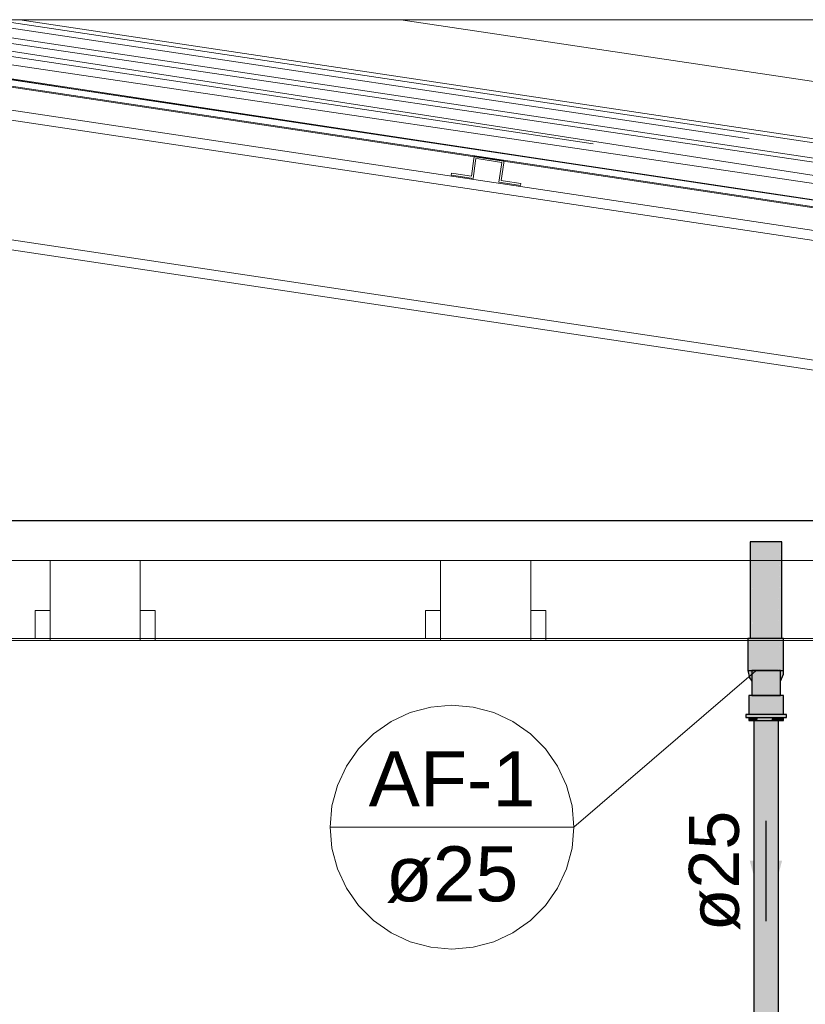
# Model space of a CAD drawing. Header units: millimetres. Extents: x -16331 to -10174, y -4135 to -3584.
# Tile 96 of 256: x -10363.64 to -10360.5, y -4010.12 to -4006.19. Entities that reach past the tile are written whole.
import ezdxf

# ---------------------------------------------------------------- set-up
doc = ezdxf.new("R2010")
doc.units = ezdxf.units.MM
for name, color, linetype in [('AF-Colunas', 4, 'Continuous'), ('AF-Condutos', 4, 'Continuous'), ('AF-Sentido conduto', 7, 'Continuous'), ('AF-Textos conduto', 7, 'Continuous'), ('DI-Eixos', 7, 'Continuous')]:
    doc.layers.add(name, color=color, linetype=linetype)
for name, color, linetype, lineweight in [('AF-Indicação coluna', 5, 'Continuous', 13), ('DI-Elementos externos em corte', 9, 'Continuous', 18), ('DI-Elementos externos em vista', 9, 'Continuous', 5), ('IFC-IfcBuildingElementProxy-Contorno', 250, 'Continuous', 5), ('IFC-IfcRoof-Contorno', 250, 'Continuous', 5), ('IFC-IfcWall-Contorno', 250, 'Continuous', 5), ('IFC-IfcWallStandardCase-Contorno', 250, 'Continuous', 5)]:
    doc.layers.add(name, color=color, linetype=linetype, lineweight=lineweight)
doc.styles.add('Arial', font='arial.ttf', dxfattribs={"height": 100})

msp = doc.modelspace()

# ---------------------------------------------------------------- hatches: boundary and pattern name
at = {"layer": 'AF-Colunas', "linetype": 'Continuous'}
for points in [[(-10360.7217, -4008.6637), (-10360.7279, -4008.6637), (-10360.7279, -4008.7917), (-10360.7217, -4008.7917), (-10360.7185, -4008.7917), (-10360.7127, -4008.7917), (-10360.7048, -4008.7917), (-10360.7041, -4008.7917), (-10360.6782, -4008.7917), (-10360.6484, -4008.7917), (-10360.6199, -4008.7917), (-10360.5977, -4008.6637), (-10360.6199, -4008.6637), (-10360.6484, -4008.6637), (-10360.6782, -4008.6637), (-10360.7041, -4008.6637), (-10360.7048, -4008.6691), (-10360.7127, -4008.726), (-10360.7185, -4008.7687), (-10360.7041, -4008.6637), (-10360.7185, -4008.6637)], [(-10360.5855, -4008.6637), (-10360.5919, -4008.6637), (-10360.5977, -4008.6637), (-10360.5979, -4008.6652), (-10360.6059, -4008.7112), (-10360.6084, -4008.7254), (-10360.6059, -4008.7309), (-10360.6026, -4008.7385), (-10360.6059, -4008.7309), (-10360.6084, -4008.7254), (-10360.6199, -4008.7917), (-10360.6059, -4008.7917), (-10360.6025, -4008.7386), (-10360.6059, -4008.7917), (-10360.5979, -4008.7917), (-10360.5979, -4008.7489), (-10360.5979, -4008.6676), (-10360.5979, -4008.7489), (-10360.5979, -4008.7491), (-10360.5977, -4008.7494), (-10360.5979, -4008.7491), (-10360.5979, -4008.7489), (-10360.5979, -4008.7917), (-10360.5977, -4008.7917), (-10360.596, -4008.7533), (-10360.5977, -4008.7917), (-10360.5944, -4008.7569), (-10360.5919, -4008.7313), (-10360.5944, -4008.7569), (-10360.5919, -4008.7623), (-10360.5944, -4008.7569), (-10360.5977, -4008.7917), (-10360.5919, -4008.7917), (-10360.5906, -4008.7653), (-10360.5919, -4008.7917), (-10360.5855, -4008.7917), (-10360.5855, -4008.7768)], [(-10360.7217, -4008.821), (-10360.7127, -4008.8335), (-10360.7127, -4008.8332), (-10360.7048, -4008.8437), (-10360.7048, -4008.8351), (-10360.7004, -4008.8412), (-10360.6765, -4008.855), (-10360.6717, -4008.8402), (-10360.69, -4008.8296), (-10360.6717, -4008.8402), (-10360.6506, -4008.8424), (-10360.6645, -4008.818), (-10360.6744, -4008.8122), (-10360.6645, -4008.818), (-10360.6506, -4008.8424), (-10360.6305, -4008.8358), (-10360.6531, -4008.8191), (-10360.6305, -4008.8358), (-10360.6227, -4008.8494), (-10360.6059, -4008.8343), (-10360.6059, -4008.8315), (-10360.6059, -4008.8343), (-10360.6059, -4008.8391), (-10360.5979, -4008.8339), (-10360.5979, -4008.8248), (-10360.5979, -4008.8339), (-10360.5979, -4008.8342), (-10360.5977, -4008.8341), (-10360.5855, -4008.8067), (-10360.5855, -4008.7917), (-10360.5883, -4008.7917), (-10360.5855, -4008.7768), (-10360.5909, -4008.7779), (-10360.5909, -4008.7917), (-10360.5909, -4008.8056), (-10360.5979, -4008.8161), (-10360.5979, -4008.8214), (-10360.5979, -4008.8161), (-10360.6059, -4008.8281), (-10360.6021, -4008.8308), (-10360.6059, -4008.8281), (-10360.5979, -4008.8161), (-10360.5909, -4008.8056), (-10360.5979, -4008.8103), (-10360.5909, -4008.8056), (-10360.5979, -4008.8041), (-10360.6059, -4008.8157), (-10360.6147, -4008.8217), (-10360.6422, -4008.8156), (-10360.6147, -4008.8217), (-10360.6059, -4008.8157), (-10360.5979, -4008.8041), (-10360.5919, -4008.8054), (-10360.5909, -4008.8056), (-10360.5919, -4008.8016), (-10360.5909, -4008.8056), (-10360.5909, -4008.7917), (-10360.5909, -4008.7779), (-10360.5919, -4008.7796), (-10360.5919, -4008.7819), (-10360.5919, -4008.7917), (-10360.5946, -4008.7917), (-10360.5979, -4008.7917), (-10360.5994, -4008.7917), (-10360.5995, -4008.7917), (-10360.6059, -4008.8024), (-10360.5995, -4008.7917), (-10360.5995, -4008.7917), (-10360.5919, -4008.7781), (-10360.6059, -4008.7811), (-10360.6059, -4008.7917), (-10360.6059, -4008.802), (-10360.6059, -4008.7917), (-10360.6059, -4008.7811), (-10360.606, -4008.7917), (-10360.6059, -4008.7811), (-10360.6061, -4008.7812), (-10360.6061, -4008.7917), (-10360.6061, -4008.8023), (-10360.6336, -4008.8079), (-10360.6061, -4008.8023), (-10360.6061, -4008.7917), (-10360.6061, -4008.7812), (-10360.621, -4008.7917), (-10360.629, -4008.7975), (-10360.629, -4008.786), (-10360.6559, -4008.7917), (-10360.6811, -4008.803), (-10360.7024, -4008.8125), (-10360.6811, -4008.803), (-10360.6559, -4008.7917), (-10360.629, -4008.786), (-10360.629, -4008.7917), (-10360.629, -4008.7975), (-10360.621, -4008.7917), (-10360.6061, -4008.7812), (-10360.5919, -4008.7781), (-10360.5919, -4008.7796), (-10360.5909, -4008.7779), (-10360.5919, -4008.7755), (-10360.6021, -4008.7526), (-10360.6147, -4008.7618), (-10360.6336, -4008.7756), (-10360.6422, -4008.7679), (-10360.6531, -4008.7643), (-10360.6645, -4008.7655), (-10360.6744, -4008.7713), (-10360.6811, -4008.7805), (-10360.6835, -4008.7917), (-10360.6811, -4008.7805), (-10360.7048, -4008.7917), (-10360.7048, -4008.8012), (-10360.7048, -4008.8135), (-10360.7127, -4008.8244), (-10360.7127, -4008.8273), (-10360.7127, -4008.8244), (-10360.7048, -4008.8135), (-10360.7048, -4008.8012), (-10360.7127, -4008.817), (-10360.7048, -4008.8012), (-10360.7127, -4008.8128), (-10360.7048, -4008.8012), (-10360.7048, -4008.7917), (-10360.7048, -4008.7909), (-10360.7068, -4008.7917), (-10360.7127, -4008.8077), (-10360.7167, -4008.8188), (-10360.7127, -4008.8077), (-10360.7068, -4008.7917), (-10360.6811, -4008.7805), (-10360.7024, -4008.771), (-10360.7127, -4008.7816), (-10360.7185, -4008.7917), (-10360.7127, -4008.7917), (-10360.7225, -4008.7917), (-10360.7185, -4008.7917), (-10360.7185, -4008.7877), (-10360.7185, -4008.7733), (-10360.7185, -4008.7691), (-10360.7279, -4008.7917)], [(-10360.7127, -4008.8917), (-10360.7048, -4008.8917), (-10360.7029, -4008.8917), (-10360.7048, -4008.8704), (-10360.7029, -4008.8917), (-10360.7029, -4008.847), (-10360.7029, -4008.7917), (-10360.7048, -4008.8442), (-10360.7029, -4008.7917), (-10360.7048, -4008.812), (-10360.7076, -4008.8404), (-10360.7048, -4008.812), (-10360.7048, -4008.7917), (-10360.7127, -4008.7917), (-10360.7127, -4008.8335)], [(-10360.7029, -4008.7917), (-10360.7029, -4008.8917), (-10360.6849, -4008.8917), (-10360.662, -4008.8917), (-10360.638, -4008.8917), (-10360.6171, -4008.7917), (-10360.638, -4008.7917), (-10360.662, -4008.7917), (-10360.6849, -4008.7917)], [(-10360.5979, -4008.8343), (-10360.5979, -4008.7917), (-10360.603, -4008.7917), (-10360.6059, -4008.8128), (-10360.6059, -4008.7917), (-10360.6171, -4008.7917), (-10360.6325, -4008.8654), (-10360.6171, -4008.8516), (-10360.6121, -4008.8471), (-10360.6106, -4008.8457), (-10360.6059, -4008.8415), (-10360.6106, -4008.8457), (-10360.6121, -4008.8471), (-10360.6171, -4008.8516), (-10360.6325, -4008.8654), (-10360.638, -4008.8917), (-10360.6171, -4008.8917), (-10360.6059, -4008.8917), (-10360.6044, -4008.8401), (-10360.6059, -4008.8917), (-10360.603, -4008.8917), (-10360.603, -4008.8388), (-10360.6005, -4008.8366), (-10360.6002, -4008.8363), (-10360.6005, -4008.8366), (-10360.603, -4008.8388), (-10360.603, -4008.8459), (-10360.6004, -4008.8401), (-10360.603, -4008.8459), (-10360.603, -4008.8917), (-10360.5979, -4008.8917), (-10360.5979, -4008.8346)], [(-10360.5977, -4008.8341), (-10360.5979, -4008.8342), (-10360.5979, -4008.8343)], [(-10360.5859, -4008.8917), (-10360.592, -4008.8917), (-10360.6059, -4008.8917), (-10360.6091, -4008.8917), (-10360.6343, -4008.8917), (-10360.6633, -4008.8917), (-10360.6909, -4008.8917), (-10360.7048, -4008.8917), (-10360.7126, -4008.8917), (-10360.7244, -4008.8917), (-10360.7244, -4008.9677), (-10360.7216, -4008.9677), (-10360.7126, -4008.9677), (-10360.7107, -4008.9677), (-10360.7074, -4008.9677), (-10360.7048, -4008.956), (-10360.7074, -4008.9677), (-10360.7048, -4008.9677), (-10360.7015, -4008.9677), (-10360.6909, -4008.9677), (-10360.6843, -4008.9677), (-10360.6633, -4008.9677), (-10360.6603, -4008.9677), (-10360.6563, -4008.9677), (-10360.6343, -4008.9677), (-10360.6283, -4008.9677), (-10360.6091, -4008.9677), (-10360.6088, -4008.9677), (-10360.6083, -4008.9677), (-10360.6069, -4008.9677), (-10360.6059, -4008.9677), (-10360.605, -4008.9677), (-10360.6026, -4008.9677), (-10360.592, -4008.9677), (-10360.5914, -4008.9677), (-10360.5905, -4008.9677), (-10360.5859, -4008.9677)], [(-10360.581, -4008.9797), (-10360.5739, -4008.9797), (-10360.5739, -4008.9677), (-10360.581, -4008.9677), (-10360.5859, -4008.9707), (-10360.581, -4008.9677), (-10360.5859, -4008.9677), (-10360.6011, -4008.9677), (-10360.6059, -4008.9677), (-10360.6059, -4008.9697), (-10360.6059, -4008.9677), (-10360.6306, -4008.9677), (-10360.6645, -4008.9677), (-10360.6969, -4008.9677), (-10360.7048, -4008.9677), (-10360.7048, -4008.9715), (-10360.7048, -4008.9677), (-10360.7223, -4008.9677), (-10360.7244, -4008.9677), (-10360.7244, -4008.9696), (-10360.7244, -4008.9677), (-10360.7361, -4008.9677), (-10360.7361, -4008.9797), (-10360.7244, -4008.9797), (-10360.7223, -4008.9797), (-10360.7048, -4008.9797), (-10360.6969, -4008.9797), (-10360.6645, -4008.9797), (-10360.6306, -4008.9797), (-10360.6059, -4008.9797), (-10360.6011, -4008.9797), (-10360.5859, -4008.9797)], [(-10360.7244, -4008.9917), (-10360.7126, -4008.9917), (-10360.7126, -4008.9797), (-10360.723, -4008.9797), (-10360.7244, -4008.9797)], [(-10360.7126, -4008.9917), (-10360.7048, -4008.9917), (-10360.6909, -4008.9917), (-10360.6876, -4008.9797), (-10360.6909, -4008.9797), (-10360.6962, -4008.9797), (-10360.7032, -4008.9797), (-10360.7048, -4008.9797), (-10360.7061, -4008.9797), (-10360.71, -4008.9797), (-10360.7116, -4008.9797), (-10360.7126, -4008.9797)], [(-10360.6876, -4008.9797), (-10360.6909, -4008.9917), (-10360.6633, -4008.9917), (-10360.6343, -4008.9917), (-10360.6313, -4008.9797), (-10360.6343, -4008.9797), (-10360.6598, -4008.9797), (-10360.6633, -4008.9797), (-10360.6738, -4008.9797)], [(-10360.6091, -4008.9917), (-10360.607, -4008.9797), (-10360.6087, -4008.9797), (-10360.6091, -4008.9797), (-10360.6313, -4008.9797), (-10360.6343, -4008.9917)], [(-10360.5859, -4008.9797), (-10360.5913, -4008.9797), (-10360.592, -4008.9797), (-10360.6043, -4008.9797), (-10360.6059, -4008.9797), (-10360.607, -4008.9797), (-10360.6091, -4008.9917), (-10360.6059, -4008.9917), (-10360.592, -4008.9917), (-10360.5859, -4008.9917)]]:
    msp.add_hatch(color=140, dxfattribs=at).paths.add_polyline_path(points)
at = {"layer": 'AF-Condutos', "linetype": 'Continuous'}
for points in [[(-10360.7185, -4008.6637), (-10360.7158, -4008.6637), (-10360.7077, -4008.2777), (-10360.7185, -4008.2777)], [(-10360.7127, -4008.513), (-10360.7127, -4008.7917), (-10360.7077, -4008.2777)], [(-10360.7077, -4008.2777), (-10360.7114, -4008.6637), (-10360.7077, -4008.6637), (-10360.7028, -4008.6637), (-10360.7006, -4008.6637), (-10360.6879, -4008.6637), (-10360.6816, -4008.6637), (-10360.6626, -4008.6637), (-10360.6626, -4008.2777), (-10360.6879, -4008.2777)], [(-10360.656, -4008.6637), (-10360.6362, -4008.2777), (-10360.6626, -4008.2777), (-10360.6626, -4008.6637)], [(-10360.6304, -4008.6637), (-10360.6131, -4008.2777), (-10360.6362, -4008.2777), (-10360.656, -4008.6637), (-10360.6362, -4008.6637)], [(-10360.6092, -4008.6637), (-10360.5975, -4008.2777), (-10360.6131, -4008.2777), (-10360.6304, -4008.6637), (-10360.6131, -4008.6637)], [(-10360.5979, -4008.3061), (-10360.5979, -4008.7917), (-10360.5975, -4008.2777), (-10360.5979, -4008.2931), (-10360.6059, -4008.556), (-10360.6059, -4008.7917)], [(-10360.5979, -4008.3061), (-10360.6038, -4008.6637), (-10360.5979, -4008.6637)], [(-10360.5975, -4008.2777), (-10360.5978, -4008.6637), (-10360.5975, -4008.6637)], [(-10360.5919, -4008.2777), (-10360.5975, -4008.2777), (-10360.5975, -4008.6637), (-10360.5971, -4008.6637), (-10360.5961, -4008.6637), (-10360.5919, -4008.6637)], [(-10360.7127, -4008.513), (-10360.7158, -4008.6637), (-10360.7127, -4008.6637)], [(-10360.6059, -4008.556), (-10360.6092, -4008.6637), (-10360.6059, -4008.6637)], [(-10360.6062, -4008.9917), (-10360.6065, -4008.9917), (-10360.6103, -4008.9917), (-10360.6107, -4008.9917), (-10360.6111, -4008.9917), (-10360.612, -4008.9917), (-10360.6225, -4008.9917), (-10360.6232, -4008.9917), (-10360.6236, -4008.9917), (-10360.625, -4008.9917), (-10360.6405, -4008.9917), (-10360.6418, -4008.9917), (-10360.6434, -4008.9917), (-10360.6612, -4008.9917), (-10360.6624, -4008.9917), (-10360.6639, -4008.9917), (-10360.6809, -4008.9917), (-10360.6819, -4008.9917), (-10360.6831, -4008.9917), (-10360.6964, -4008.9917), (-10360.6969, -4008.9917), (-10360.6976, -4008.9917), (-10360.7048, -4008.9917), (-10360.7048, -4010.2177), (-10360.6964, -4010.2177), (-10360.6809, -4010.2177), (-10360.6612, -4010.2177), (-10360.6405, -4010.2177), (-10360.6225, -4010.2177), (-10360.6103, -4010.2177), (-10360.6059, -4010.2177)], [(-10360.6059, -4010.2177), (-10360.6061, -4008.9917), (-10360.6062, -4008.9917)], [(-10360.6059, -4010.2177), (-10360.6059, -4008.9917), (-10360.6061, -4008.9917)]]:
    msp.add_hatch(color=151, dxfattribs=at).paths.add_polyline_path(points)
at = {"layer": 'AF-Sentido conduto', "linetype": 'Continuous'}
msp.add_hatch(color=140, dxfattribs=at).paths.add_polyline_path([(-10360.6559, -4009.7924), (-10360.5912, -4009.5509), (-10360.7206, -4009.5509)])

# ---------------------------------------------------------------- linework, layer by layer
at = {"layer": 'AF-Colunas'}
for p, q in [((-10360.7279, -4008.6637), (-10360.7279, -4008.7917)), ((-10360.7217, -4008.6637), (-10360.7279, -4008.6637)), ((-10360.7185, -4008.6637), (-10360.7217, -4008.6637)), ((-10360.7041, -4008.6637), (-10360.7185, -4008.6637)), ((-10360.6782, -4008.6637), (-10360.7041, -4008.6637)), ((-10360.6484, -4008.6637), (-10360.6782, -4008.6637)), ((-10360.6199, -4008.6637), (-10360.6484, -4008.6637)), ((-10360.5977, -4008.6637), (-10360.6199, -4008.6637)), ((-10360.5919, -4008.6637), (-10360.5977, -4008.6637)), ((-10360.5855, -4008.6637), (-10360.5919, -4008.6637)), ((-10360.5855, -4008.7768), (-10360.5855, -4008.6637)), ((-10360.5855, -4008.7917), (-10360.5855, -4008.7768)), ((-10360.7279, -4008.7917), (-10360.7217, -4008.7917)), ((-10360.7279, -4008.7917), (-10360.7217, -4008.821)), ((-10360.7217, -4008.7917), (-10360.7185, -4008.7917)), ((-10360.7185, -4008.7917), (-10360.7127, -4008.7917)), ((-10360.7048, -4008.7917), (-10360.7127, -4008.7917)), ((-10360.7127, -4008.7917), (-10360.7127, -4008.8335)), ((-10360.7127, -4008.7917), (-10360.7048, -4008.7917)), ((-10360.7048, -4008.7917), (-10360.7041, -4008.7917)), ((-10360.7041, -4008.7917), (-10360.6782, -4008.7917)), ((-10360.6849, -4008.7917), (-10360.7029, -4008.7917)), ((-10360.662, -4008.7917), (-10360.6849, -4008.7917)), ((-10360.6782, -4008.7917), (-10360.6484, -4008.7917)), ((-10360.638, -4008.7917), (-10360.662, -4008.7917)), ((-10360.6484, -4008.7917), (-10360.6199, -4008.7917)), ((-10360.6171, -4008.7917), (-10360.638, -4008.7917)), ((-10360.6199, -4008.7917), (-10360.6059, -4008.7917)), ((-10360.6059, -4008.7917), (-10360.6171, -4008.7917)), ((-10360.6059, -4008.7917), (-10360.5979, -4008.7917)), ((-10360.5979, -4008.7917), (-10360.603, -4008.7917)), ((-10360.5979, -4008.7917), (-10360.5977, -4008.7917)), ((-10360.5979, -4008.8343), (-10360.5979, -4008.7917)), ((-10360.5977, -4008.7917), (-10360.5919, -4008.7917)), ((-10360.5977, -4008.8341), (-10360.5855, -4008.8067)), ((-10360.5919, -4008.7917), (-10360.5855, -4008.7917)), ((-10360.5855, -4008.8067), (-10360.5855, -4008.7917)), ((-10360.7217, -4008.821), (-10360.7127, -4008.8335)), ((-10360.7127, -4008.8335), (-10360.7127, -4008.8917)), ((-10360.5979, -4008.8343), (-10360.5977, -4008.8341)), ((-10360.5979, -4008.8346), (-10360.5979, -4008.8343)), ((-10360.5979, -4008.8917), (-10360.5979, -4008.8346)), ((-10360.7244, -4008.8917), (-10360.7244, -4008.9677)), ((-10360.7126, -4008.8917), (-10360.7244, -4008.8917)), ((-10360.7127, -4008.8917), (-10360.7048, -4008.8917)), ((-10360.7048, -4008.8917), (-10360.7126, -4008.8917)), ((-10360.7048, -4008.8917), (-10360.7029, -4008.8917)), ((-10360.6909, -4008.8917), (-10360.7048, -4008.8917)), ((-10360.7029, -4008.8917), (-10360.6849, -4008.8917)), ((-10360.6633, -4008.8917), (-10360.6909, -4008.8917)), ((-10360.6849, -4008.8917), (-10360.662, -4008.8917)), ((-10360.6343, -4008.8917), (-10360.6633, -4008.8917)), ((-10360.662, -4008.8917), (-10360.638, -4008.8917)), ((-10360.638, -4008.8917), (-10360.6171, -4008.8917)), ((-10360.6091, -4008.8917), (-10360.6343, -4008.8917)), ((-10360.6171, -4008.8917), (-10360.6059, -4008.8917)), ((-10360.6059, -4008.8917), (-10360.6091, -4008.8917)), ((-10360.592, -4008.8917), (-10360.6059, -4008.8917)), ((-10360.6059, -4008.8917), (-10360.603, -4008.8917)), ((-10360.603, -4008.8917), (-10360.5979, -4008.8917)), ((-10360.5859, -4008.8917), (-10360.592, -4008.8917)), ((-10360.5859, -4008.9677), (-10360.5859, -4008.8917)), ((-10360.7361, -4008.9677), (-10360.7361, -4008.9797)), ((-10360.7244, -4008.9677), (-10360.7361, -4008.9677)), ((-10360.7223, -4008.9677), (-10360.7244, -4008.9677)), ((-10360.7048, -4008.9677), (-10360.7223, -4008.9677)), ((-10360.6969, -4008.9677), (-10360.7048, -4008.9677)), ((-10360.6645, -4008.9677), (-10360.6969, -4008.9677)), ((-10360.6306, -4008.9677), (-10360.6645, -4008.9677)), ((-10360.6059, -4008.9677), (-10360.6306, -4008.9677)), ((-10360.6011, -4008.9677), (-10360.6059, -4008.9677)), ((-10360.5859, -4008.9677), (-10360.6011, -4008.9677)), ((-10360.581, -4008.9677), (-10360.5859, -4008.9677)), ((-10360.5739, -4008.9677), (-10360.581, -4008.9677)), ((-10360.5739, -4008.9797), (-10360.5739, -4008.9677)), ((-10360.7361, -4008.9797), (-10360.7244, -4008.9797)), ((-10360.7244, -4008.9797), (-10360.7244, -4008.9917)), ((-10360.7244, -4008.9797), (-10360.7223, -4008.9797)), ((-10360.7244, -4008.9917), (-10360.7126, -4008.9917)), ((-10360.7223, -4008.9797), (-10360.7048, -4008.9797)), ((-10360.7126, -4008.9917), (-10360.7048, -4008.9917)), ((-10360.7048, -4008.9797), (-10360.6969, -4008.9797)), ((-10360.7048, -4008.9917), (-10360.6909, -4008.9917)), ((-10360.6969, -4008.9797), (-10360.6645, -4008.9797)), ((-10360.6909, -4008.9917), (-10360.6633, -4008.9917)), ((-10360.6645, -4008.9797), (-10360.6306, -4008.9797)), ((-10360.6633, -4008.9917), (-10360.6343, -4008.9917)), ((-10360.6343, -4008.9917), (-10360.6091, -4008.9917)), ((-10360.6306, -4008.9797), (-10360.6059, -4008.9797)), ((-10360.6091, -4008.9917), (-10360.6059, -4008.9917)), ((-10360.6059, -4008.9797), (-10360.6011, -4008.9797)), ((-10360.6059, -4008.9917), (-10360.592, -4008.9917)), ((-10360.6011, -4008.9797), (-10360.5859, -4008.9797)), ((-10360.592, -4008.9917), (-10360.5859, -4008.9917)), ((-10360.5859, -4008.9797), (-10360.581, -4008.9797)), ((-10360.5859, -4008.9917), (-10360.5859, -4008.9797)), ((-10360.581, -4008.9797), (-10360.5739, -4008.9797))]:
    msp.add_line(p, q, dxfattribs=at)
at = {"layer": 'AF-Condutos'}
for p, q in [((-10360.7077, -4008.2777), (-10360.7185, -4008.2777)), ((-10360.7185, -4008.2777), (-10360.7185, -4008.6637)), ((-10360.6879, -4008.2777), (-10360.7077, -4008.2777)), ((-10360.6626, -4008.2777), (-10360.6879, -4008.2777)), ((-10360.6362, -4008.2777), (-10360.6626, -4008.2777)), ((-10360.6131, -4008.2777), (-10360.6362, -4008.2777)), ((-10360.5975, -4008.2777), (-10360.6131, -4008.2777)), ((-10360.5919, -4008.2777), (-10360.5975, -4008.2777)), ((-10360.5919, -4008.6637), (-10360.5919, -4008.2777)), ((-10360.7048, -4008.9917), (-10360.7048, -4010.2177)), ((-10360.6059, -4010.2177), (-10360.6059, -4008.9917))]:
    msp.add_line(p, q, dxfattribs=at)
at = {"layer": 'AF-Indicação coluna'}
for p, q in [((-10361.4229, -4009.417), (-10360.6959, -4008.7924)), ((-10362.397, -4009.417), (-10361.4229, -4009.417))]:
    msp.add_line(p, q, dxfattribs=at)
msp.add_lwpolyline([(-10361.4229, -4009.417), (-10361.4303, -4009.3324), (-10361.4523, -4009.2504), (-10361.4882, -4009.1734), (-10361.5369, -4009.1039), (-10361.5969, -4009.0439), (-10361.6665, -4008.9952), (-10361.7434, -4008.9593), (-10361.8254, -4008.9373), (-10361.91, -4008.9299), (-10361.9945, -4008.9373), (-10362.0765, -4008.9593), (-10362.1535, -4008.9952), (-10362.223, -4009.0439), (-10362.283, -4009.1039), (-10362.3317, -4009.1734), (-10362.3676, -4009.2504), (-10362.3896, -4009.3324), (-10362.397, -4009.417), (-10362.3896, -4009.5015), (-10362.3676, -4009.5835), (-10362.3317, -4009.6605), (-10362.283, -4009.73), (-10362.223, -4009.79), (-10362.1535, -4009.8387), (-10362.0765, -4009.8746), (-10361.9945, -4009.8966), (-10361.91, -4009.904), (-10361.8254, -4009.8966), (-10361.7434, -4009.8746), (-10361.6665, -4009.8387), (-10361.5969, -4009.79), (-10361.5369, -4009.73), (-10361.4882, -4009.6605), (-10361.4523, -4009.5835), (-10361.4303, -4009.5015), (-10361.4229, -4009.417)], dxfattribs=at)
at = {"layer": 'AF-Sentido conduto'}
msp.add_lwpolyline([(-10360.6559, -4009.3924), (-10360.6559, -4009.7924)], dxfattribs=at)
at = {"layer": 'DI-Eixos'}
msp.add_line((-10376.1671, -4008.1924), (-10355.1826, -4008.1924), dxfattribs=at)
at = {"layer": 'DI-Elementos externos em corte'}
for p, q in [((-10365.2729, -4006.1918), (-10362.0635, -4006.6732)), ((-10365.2661, -4006.1918), (-10363.4106, -4006.4701)), ((-10364.1493, -4006.1918), (-10357.5826, -4007.1768)), ((-10357.5826, -4007.1161), (-10363.7448, -4006.1918)), ((-10363.4106, -4006.4701), (-10361.4682, -4006.7615)), ((-10362.0635, -4006.6732), (-10360.7696, -4006.8673)), ((-10361.8221, -4006.7463), (-10361.8327, -4006.8165)), ((-10361.8259, -4006.8256), (-10361.8154, -4006.7554)), ((-10361.8211, -4006.7392), (-10361.8221, -4006.7463)), ((-10361.8208, -4006.7374), (-10361.8211, -4006.7392)), ((-10361.8129, -4006.7386), (-10361.8208, -4006.7374)), ((-10361.8154, -4006.7554), (-10361.8141, -4006.7465)), ((-10361.8141, -4006.7465), (-10361.8024, -4006.7482)), ((-10361.8074, -4006.7394), (-10361.8129, -4006.7386)), ((-10361.71, -4006.754), (-10361.8074, -4006.7394)), ((-10361.8024, -4006.7482), (-10361.7112, -4006.7619)), ((-10361.7126, -4006.7709), (-10361.7231, -4006.841)), ((-10361.714, -4006.8343), (-10361.7035, -4006.7641)), ((-10361.7112, -4006.7619), (-10361.7126, -4006.7709)), ((-10361.7021, -4006.7552), (-10361.71, -4006.754)), ((-10361.7035, -4006.7641), (-10361.7033, -4006.7631)), ((-10361.7033, -4006.7631), (-10361.7024, -4006.757)), ((-10361.7024, -4006.757), (-10361.7021, -4006.7552)), ((-10361.4682, -4006.7615), (-10360.4097, -4006.9202)), ((-10361.9119, -4006.8055), (-10361.913, -4006.8125)), ((-10361.913, -4006.8125), (-10361.9031, -4006.814)), ((-10361.9118, -4006.8046), (-10361.9119, -4006.8055)), ((-10361.9028, -4006.806), (-10361.9118, -4006.8046)), ((-10361.9031, -4006.814), (-10361.8259, -4006.8256)), ((-10361.8327, -4006.8165), (-10361.9028, -4006.806)), ((-10361.7231, -4006.841), (-10361.7132, -4006.8425)), ((-10361.705, -4006.8356), (-10361.714, -4006.8343)), ((-10361.7132, -4006.8425), (-10361.6361, -4006.8541)), ((-10361.6349, -4006.8462), (-10361.705, -4006.8356)), ((-10361.6361, -4006.8541), (-10361.6349, -4006.8462)), ((-10360.7696, -4006.8673), (-10359.7561, -4007.0193)), ((-10362.6049, -4008.1918), (-10364.8955, -4008.1918)), ((-10363.1555, -4008.1918), (-10363.8371, -4008.1918)), ((-10362.0155, -4008.1918), (-10363.1555, -4008.1918)), ((-10357.5826, -4008.1918), (-10362.6049, -4008.1918)), ((-10361.9555, -4008.1918), (-10362.0155, -4008.1918)), ((-10361.5955, -4008.1918), (-10361.9555, -4008.1918)), ((-10361.5355, -4008.1918), (-10361.5955, -4008.1918)), ((-10360.3955, -4008.1918), (-10361.5355, -4008.1918)), ((-10364.7155, -4008.3518), (-10363.5155, -4008.3518)), ((-10363.5155, -4008.3518), (-10363.1555, -4008.3518)), ((-10363.4135, -4008.3518), (-10363.5155, -4008.3518)), ((-10363.5155, -4008.3518), (-10363.5155, -4008.5518)), ((-10363.1555, -4008.3518), (-10363.4135, -4008.3518)), ((-10363.1555, -4008.3518), (-10362.8223, -4008.3518)), ((-10363.1555, -4008.4425), (-10363.1555, -4008.3518)), ((-10362.8223, -4008.3518), (-10362.6049, -4008.3518)), ((-10362.6049, -4008.3518), (-10361.9555, -4008.3518)), ((-10361.9555, -4008.3518), (-10361.5955, -4008.3518)), ((-10361.8535, -4008.3518), (-10361.9555, -4008.3518)), ((-10361.9555, -4008.3518), (-10361.9555, -4008.5518)), ((-10361.5955, -4008.3518), (-10361.8535, -4008.3518)), ((-10361.5955, -4008.3518), (-10360.3955, -4008.3518)), ((-10361.5955, -4008.4425), (-10361.5955, -4008.3518)), ((-10363.1555, -4008.5518), (-10363.1555, -4008.4425)), ((-10361.5955, -4008.5518), (-10361.5955, -4008.4425)), ((-10363.5585, -4008.5518), (-10363.5755, -4008.5518)), ((-10363.5755, -4008.5518), (-10363.5755, -4008.6378)), ((-10363.5155, -4008.5518), (-10363.5585, -4008.5518)), ((-10363.5155, -4008.5858), (-10363.5155, -4008.5518)), ((-10363.5155, -4008.5518), (-10363.5155, -4008.5811)), ((-10363.5155, -4008.5811), (-10363.5155, -4008.6638)), ((-10363.1555, -4008.6638), (-10363.1555, -4008.5518)), ((-10363.1385, -4008.5518), (-10363.1555, -4008.5518)), ((-10363.1555, -4008.5518), (-10363.1555, -4008.6378)), ((-10363.0955, -4008.5518), (-10363.1385, -4008.5518)), ((-10363.0955, -4008.5858), (-10363.0955, -4008.5518)), ((-10361.9985, -4008.5518), (-10362.0155, -4008.5518)), ((-10362.0155, -4008.5518), (-10362.0155, -4008.6378)), ((-10361.9555, -4008.5518), (-10361.9985, -4008.5518)), ((-10361.9555, -4008.5518), (-10361.9555, -4008.5811)), ((-10361.9555, -4008.5858), (-10361.9555, -4008.5518)), ((-10361.9555, -4008.5811), (-10361.9555, -4008.6638)), ((-10361.5955, -4008.6638), (-10361.5955, -4008.5518)), ((-10361.5785, -4008.5518), (-10361.5955, -4008.5518)), ((-10361.5955, -4008.5518), (-10361.5955, -4008.6378)), ((-10361.5355, -4008.5518), (-10361.5785, -4008.5518)), ((-10361.5355, -4008.5858), (-10361.5355, -4008.5518)), ((-10363.5155, -4008.6638), (-10363.5155, -4008.5858)), ((-10363.0955, -4008.6638), (-10363.0955, -4008.5858)), ((-10361.9555, -4008.6638), (-10361.9555, -4008.5858)), ((-10361.5355, -4008.6638), (-10361.5355, -4008.5858)), ((-10363.5755, -4008.6378), (-10363.5755, -4008.6638)), ((-10363.1555, -4008.6378), (-10363.1555, -4008.6638)), ((-10362.0155, -4008.6378), (-10362.0155, -4008.6638)), ((-10361.5955, -4008.6378), (-10361.5955, -4008.6638)), ((-10364.8559, -4008.6718), (-10359.1106, -4008.6718)), ((-10363.5755, -4008.6638), (-10364.6555, -4008.6638)), ((-10364.6555, -4008.6718), (-10363.5755, -4008.6718)), ((-10363.5155, -4008.6638), (-10363.5755, -4008.6638)), ((-10363.5755, -4008.6718), (-10363.5155, -4008.6718)), ((-10363.5325, -4008.6718), (-10363.5155, -4008.6718)), ((-10363.1555, -4008.6638), (-10363.5155, -4008.6638)), ((-10363.5155, -4008.6718), (-10363.5155, -4008.6638)), ((-10363.5155, -4008.6638), (-10363.5155, -4008.6718)), ((-10363.5155, -4008.6718), (-10363.1555, -4008.6718)), ((-10363.5155, -4008.6718), (-10363.2576, -4008.6718)), ((-10363.2576, -4008.6718), (-10363.1555, -4008.6718)), ((-10363.0955, -4008.6638), (-10363.1555, -4008.6638)), ((-10363.1555, -4008.6718), (-10363.1555, -4008.6638)), ((-10363.1555, -4008.6638), (-10363.1555, -4008.6718)), ((-10363.1555, -4008.6718), (-10363.0955, -4008.6718)), ((-10363.1555, -4008.6718), (-10363.1125, -4008.6718)), ((-10363.1125, -4008.6718), (-10363.0955, -4008.6718)), ((-10362.6012, -4008.6638), (-10363.0955, -4008.6638)), ((-10363.0955, -4008.6718), (-10363.0955, -4008.6638)), ((-10363.0955, -4008.6718), (-10362.0155, -4008.6718)), ((-10357.5826, -4008.6638), (-10362.6012, -4008.6638)), ((-10362.0155, -4008.6718), (-10361.9555, -4008.6718)), ((-10361.9725, -4008.6718), (-10361.9555, -4008.6718)), ((-10361.9555, -4008.6638), (-10361.9555, -4008.6718)), ((-10361.9555, -4008.6718), (-10361.9555, -4008.6638)), ((-10361.9555, -4008.6718), (-10361.8495, -4008.6718)), ((-10361.9555, -4008.6718), (-10361.6976, -4008.6718)), ((-10361.8495, -4008.6718), (-10361.5955, -4008.6718)), ((-10361.6976, -4008.6718), (-10361.5955, -4008.6718)), ((-10361.5955, -4008.6718), (-10361.5955, -4008.6638)), ((-10361.5955, -4008.6638), (-10361.5955, -4008.6718)), ((-10361.5955, -4008.6718), (-10361.5355, -4008.6718)), ((-10361.5955, -4008.6718), (-10361.5525, -4008.6718)), ((-10361.5525, -4008.6718), (-10361.5355, -4008.6718)), ((-10361.5355, -4008.6718), (-10361.5355, -4008.6638)), ((-10361.5355, -4008.6718), (-10360.4555, -4008.6718))]:
    msp.add_line(p, q, dxfattribs=at)
at = {"layer": 'DI-Elementos externos em corte', "lineweight": 5}
for p, q in [((-10365.2729, -4006.1918), (-10362.0635, -4006.6732)), ((-10365.2661, -4006.1918), (-10363.4106, -4006.4701)), ((-10364.1493, -4006.1918), (-10357.5826, -4007.1768)), ((-10357.5826, -4007.1161), (-10363.7448, -4006.1918)), ((-10363.4106, -4006.4701), (-10361.4682, -4006.7615)), ((-10362.0635, -4006.6732), (-10360.7696, -4006.8673)), ((-10361.8221, -4006.7463), (-10361.8327, -4006.8165)), ((-10361.8259, -4006.8256), (-10361.8154, -4006.7554)), ((-10361.8211, -4006.7392), (-10361.8221, -4006.7463)), ((-10361.8208, -4006.7374), (-10361.8211, -4006.7392)), ((-10361.8129, -4006.7386), (-10361.8208, -4006.7374)), ((-10361.8154, -4006.7554), (-10361.8141, -4006.7465)), ((-10361.8141, -4006.7465), (-10361.8024, -4006.7482)), ((-10361.8074, -4006.7394), (-10361.8129, -4006.7386)), ((-10361.71, -4006.754), (-10361.8074, -4006.7394)), ((-10361.8024, -4006.7482), (-10361.7112, -4006.7619)), ((-10361.7126, -4006.7709), (-10361.7231, -4006.841)), ((-10361.714, -4006.8343), (-10361.7035, -4006.7641)), ((-10361.7112, -4006.7619), (-10361.7126, -4006.7709)), ((-10361.7021, -4006.7552), (-10361.71, -4006.754)), ((-10361.7035, -4006.7641), (-10361.7033, -4006.7631)), ((-10361.7033, -4006.7631), (-10361.7024, -4006.757)), ((-10361.7024, -4006.757), (-10361.7021, -4006.7552)), ((-10361.4682, -4006.7615), (-10360.4097, -4006.9202)), ((-10361.9119, -4006.8055), (-10361.913, -4006.8125)), ((-10361.913, -4006.8125), (-10361.9031, -4006.814)), ((-10361.9118, -4006.8046), (-10361.9119, -4006.8055)), ((-10361.9028, -4006.806), (-10361.9118, -4006.8046)), ((-10361.9031, -4006.814), (-10361.8259, -4006.8256)), ((-10361.8327, -4006.8165), (-10361.9028, -4006.806)), ((-10361.7231, -4006.841), (-10361.7132, -4006.8425)), ((-10361.705, -4006.8356), (-10361.714, -4006.8343)), ((-10361.7132, -4006.8425), (-10361.6361, -4006.8541)), ((-10361.6349, -4006.8462), (-10361.705, -4006.8356)), ((-10361.6361, -4006.8541), (-10361.6349, -4006.8462)), ((-10360.7696, -4006.8673), (-10359.7561, -4007.0193)), ((-10362.6049, -4008.1918), (-10364.8955, -4008.1918)), ((-10363.1555, -4008.1918), (-10363.8371, -4008.1918)), ((-10362.0155, -4008.1918), (-10363.1555, -4008.1918)), ((-10357.5826, -4008.1918), (-10362.6049, -4008.1918)), ((-10361.9555, -4008.1918), (-10362.0155, -4008.1918)), ((-10361.5955, -4008.1918), (-10361.9555, -4008.1918)), ((-10361.5355, -4008.1918), (-10361.5955, -4008.1918)), ((-10360.3955, -4008.1918), (-10361.5355, -4008.1918)), ((-10364.7155, -4008.3518), (-10363.5155, -4008.3518)), ((-10363.5155, -4008.3518), (-10363.1555, -4008.3518)), ((-10363.4135, -4008.3518), (-10363.5155, -4008.3518)), ((-10363.5155, -4008.3518), (-10363.5155, -4008.5518)), ((-10363.1555, -4008.3518), (-10363.4135, -4008.3518)), ((-10363.1555, -4008.3518), (-10362.8223, -4008.3518)), ((-10363.1555, -4008.4425), (-10363.1555, -4008.3518)), ((-10362.8223, -4008.3518), (-10362.6049, -4008.3518)), ((-10362.6049, -4008.3518), (-10361.9555, -4008.3518)), ((-10361.9555, -4008.3518), (-10361.5955, -4008.3518)), ((-10361.8535, -4008.3518), (-10361.9555, -4008.3518)), ((-10361.9555, -4008.3518), (-10361.9555, -4008.5518)), ((-10361.5955, -4008.3518), (-10361.8535, -4008.3518)), ((-10361.5955, -4008.3518), (-10360.3955, -4008.3518)), ((-10361.5955, -4008.4425), (-10361.5955, -4008.3518)), ((-10363.1555, -4008.5518), (-10363.1555, -4008.4425)), ((-10361.5955, -4008.5518), (-10361.5955, -4008.4425)), ((-10363.5585, -4008.5518), (-10363.5755, -4008.5518)), ((-10363.5755, -4008.5518), (-10363.5755, -4008.6378)), ((-10363.5155, -4008.5518), (-10363.5585, -4008.5518)), ((-10363.5155, -4008.5858), (-10363.5155, -4008.5518)), ((-10363.5155, -4008.5518), (-10363.5155, -4008.5811)), ((-10363.5155, -4008.5811), (-10363.5155, -4008.6638)), ((-10363.1555, -4008.6638), (-10363.1555, -4008.5518)), ((-10363.1385, -4008.5518), (-10363.1555, -4008.5518)), ((-10363.1555, -4008.5518), (-10363.1555, -4008.6378)), ((-10363.0955, -4008.5518), (-10363.1385, -4008.5518)), ((-10363.0955, -4008.5858), (-10363.0955, -4008.5518)), ((-10361.9985, -4008.5518), (-10362.0155, -4008.5518)), ((-10362.0155, -4008.5518), (-10362.0155, -4008.6378)), ((-10361.9555, -4008.5518), (-10361.9985, -4008.5518)), ((-10361.9555, -4008.5518), (-10361.9555, -4008.5811)), ((-10361.9555, -4008.5858), (-10361.9555, -4008.5518)), ((-10361.9555, -4008.5811), (-10361.9555, -4008.6638)), ((-10361.5955, -4008.6638), (-10361.5955, -4008.5518)), ((-10361.5785, -4008.5518), (-10361.5955, -4008.5518)), ((-10361.5955, -4008.5518), (-10361.5955, -4008.6378)), ((-10361.5355, -4008.5518), (-10361.5785, -4008.5518)), ((-10361.5355, -4008.5858), (-10361.5355, -4008.5518)), ((-10363.5155, -4008.6638), (-10363.5155, -4008.5858)), ((-10363.0955, -4008.6638), (-10363.0955, -4008.5858)), ((-10361.9555, -4008.6638), (-10361.9555, -4008.5858)), ((-10361.5355, -4008.6638), (-10361.5355, -4008.5858)), ((-10363.5755, -4008.6378), (-10363.5755, -4008.6638)), ((-10363.1555, -4008.6378), (-10363.1555, -4008.6638)), ((-10362.0155, -4008.6378), (-10362.0155, -4008.6638)), ((-10361.5955, -4008.6378), (-10361.5955, -4008.6638)), ((-10364.8559, -4008.6718), (-10359.1106, -4008.6718)), ((-10363.5755, -4008.6638), (-10364.6555, -4008.6638)), ((-10364.6555, -4008.6718), (-10363.5755, -4008.6718)), ((-10363.5155, -4008.6638), (-10363.5755, -4008.6638)), ((-10363.5755, -4008.6718), (-10363.5155, -4008.6718)), ((-10363.5325, -4008.6718), (-10363.5155, -4008.6718)), ((-10363.1555, -4008.6638), (-10363.5155, -4008.6638)), ((-10363.5155, -4008.6718), (-10363.5155, -4008.6638)), ((-10363.5155, -4008.6638), (-10363.5155, -4008.6718)), ((-10363.5155, -4008.6718), (-10363.1555, -4008.6718)), ((-10363.5155, -4008.6718), (-10363.2576, -4008.6718)), ((-10363.2576, -4008.6718), (-10363.1555, -4008.6718)), ((-10363.0955, -4008.6638), (-10363.1555, -4008.6638)), ((-10363.1555, -4008.6718), (-10363.1555, -4008.6638)), ((-10363.1555, -4008.6638), (-10363.1555, -4008.6718)), ((-10363.1555, -4008.6718), (-10363.0955, -4008.6718)), ((-10363.1555, -4008.6718), (-10363.1125, -4008.6718)), ((-10363.1125, -4008.6718), (-10363.0955, -4008.6718)), ((-10362.6012, -4008.6638), (-10363.0955, -4008.6638)), ((-10363.0955, -4008.6718), (-10363.0955, -4008.6638)), ((-10363.0955, -4008.6718), (-10362.0155, -4008.6718)), ((-10357.5826, -4008.6638), (-10362.6012, -4008.6638)), ((-10362.0155, -4008.6718), (-10361.9555, -4008.6718)), ((-10361.9725, -4008.6718), (-10361.9555, -4008.6718)), ((-10361.9555, -4008.6638), (-10361.9555, -4008.6718)), ((-10361.9555, -4008.6718), (-10361.9555, -4008.6638)), ((-10361.9555, -4008.6718), (-10361.8495, -4008.6718)), ((-10361.9555, -4008.6718), (-10361.6976, -4008.6718)), ((-10361.8495, -4008.6718), (-10361.5955, -4008.6718)), ((-10361.6976, -4008.6718), (-10361.5955, -4008.6718)), ((-10361.5955, -4008.6718), (-10361.5955, -4008.6638)), ((-10361.5955, -4008.6638), (-10361.5955, -4008.6718)), ((-10361.5955, -4008.6718), (-10361.5355, -4008.6718)), ((-10361.5955, -4008.6718), (-10361.5525, -4008.6718)), ((-10361.5525, -4008.6718), (-10361.5355, -4008.6718)), ((-10361.5355, -4008.6718), (-10361.5355, -4008.6638)), ((-10361.5355, -4008.6718), (-10360.4555, -4008.6718))]:
    msp.add_line(p, q, dxfattribs=at)
at = {"layer": 'DI-Elementos externos em vista'}
for p, q in [((-10365.4709, -4006.1918), (-10357.5826, -4007.375)), ((-10365.4445, -4006.1918), (-10357.5826, -4007.3711)), ((-10361.4682, -4006.7615), (-10365.2296, -4006.1918)), ((-10364.8913, -4006.1918), (-10357.5826, -4007.2726)), ((-10361.3455, -4006.6874), (-10364.6495, -4006.1918)), ((-10359.318, -4006.9915), (-10364.4849, -4006.1918)), ((-10357.5826, -4007.1865), (-10364.3105, -4006.1918)), ((-10360.7224, -4006.6676), (-10363.8948, -4006.1918)), ((-10363.6369, -4006.1918), (-10363.7449, -4006.1918)), ((-10362.1138, -4006.1917), (-10363.6369, -4006.1917)), ((-10363.627, -4006.1917), (-10363.6369, -4006.1917)), ((-10363.6369, -4006.1917), (-10357.5826, -4007.0999)), ((-10357.5826, -4007.0999), (-10363.6369, -4006.1918)), ((-10363.5945, -4006.1917), (-10363.627, -4006.1917)), ((-10363.3659, -4006.1917), (-10363.5945, -4006.1917)), ((-10363.15, -4006.1917), (-10363.3659, -4006.1917)), ((-10362.3203, -4006.1917), (-10363.15, -4006.1917)), ((-10362.319, -4006.1917), (-10362.3203, -4006.1917)), ((-10362.3133, -4006.1917), (-10362.319, -4006.1917)), ((-10362.2842, -4006.1917), (-10362.3133, -4006.1917)), ((-10362.2549, -4006.1917), (-10362.2842, -4006.1917)), ((-10362.1138, -4006.1917), (-10362.2549, -4006.1917)), ((-10357.5826, -4006.1917), (-10362.1138, -4006.1917)), ((-10357.5826, -4006.8714), (-10362.1138, -4006.1917)), ((-10357.5826, -4007.4662), (-10365.4555, -4006.2852)), ((-10365.4555, -4006.3257), (-10357.5826, -4007.5066)), ((-10357.5826, -4007.9839), (-10365.4555, -4006.803)), ((-10365.4555, -4006.8434), (-10357.5826, -4008.0244)), ((-10365.4555, -4008.1917), (-10357.5826, -4008.1917)), ((-10362.7974, -4008.1917), (-10365.1759, -4008.1917)), ((-10362.3174, -4008.1917), (-10362.7974, -4008.1917)), ((-10362.2061, -4008.1917), (-10362.3174, -4008.1917)), ((-10359.8284, -4008.1917), (-10362.2061, -4008.1917))]:
    msp.add_line(p, q, dxfattribs=at)
at = {"layer": 'IFC-IfcBuildingElementProxy-Contorno', "lineweight": 5}
for p, q in [((-10363.6369, -4006.1918), (-10363.7449, -4006.1918)), ((-10363.627, -4006.1917), (-10363.6369, -4006.1917)), ((-10363.6369, -4006.1917), (-10357.5826, -4007.0999)), ((-10357.5826, -4007.0999), (-10363.6369, -4006.1918)), ((-10363.5945, -4006.1917), (-10363.627, -4006.1917)), ((-10363.3659, -4006.1917), (-10363.5945, -4006.1917)), ((-10363.15, -4006.1917), (-10363.3659, -4006.1917)), ((-10362.3203, -4006.1917), (-10363.15, -4006.1917)), ((-10362.319, -4006.1917), (-10362.3203, -4006.1917)), ((-10362.3133, -4006.1917), (-10362.319, -4006.1917)), ((-10362.2842, -4006.1917), (-10362.3133, -4006.1917)), ((-10362.2549, -4006.1917), (-10362.2842, -4006.1917)), ((-10362.1138, -4006.1917), (-10362.2549, -4006.1917)), ((-10357.5826, -4006.8714), (-10362.1138, -4006.1917))]:
    msp.add_line(p, q, dxfattribs=at)
at = {"layer": 'IFC-IfcRoof-Contorno', "lineweight": 5}
for p, q in [((-10365.4709, -4006.1918), (-10357.5826, -4007.375)), ((-10365.4445, -4006.1918), (-10357.5826, -4007.3711)), ((-10361.4682, -4006.7615), (-10365.2296, -4006.1918)), ((-10364.8913, -4006.1918), (-10357.5826, -4007.2726)), ((-10361.3455, -4006.6874), (-10364.6495, -4006.1918)), ((-10359.318, -4006.9915), (-10364.4849, -4006.1918)), ((-10357.5826, -4007.1865), (-10364.3105, -4006.1918)), ((-10360.7224, -4006.6676), (-10363.8948, -4006.1918)), ((-10357.5826, -4007.4662), (-10365.4555, -4006.2852)), ((-10365.4555, -4006.3257), (-10357.5826, -4007.5066)), ((-10357.5826, -4007.9839), (-10365.4555, -4006.803)), ((-10365.4555, -4006.8434), (-10357.5826, -4008.0244))]:
    msp.add_line(p, q, dxfattribs=at)
at = {"layer": 'IFC-IfcWall-Contorno', "lineweight": 5}
for p, q in [((-10362.7974, -4008.1917), (-10365.1759, -4008.1917)), ((-10362.3174, -4008.1917), (-10362.7974, -4008.1917)), ((-10362.2061, -4008.1917), (-10362.3174, -4008.1917)), ((-10359.8284, -4008.1917), (-10362.2061, -4008.1917))]:
    msp.add_line(p, q, dxfattribs=at)
at = {"layer": 'IFC-IfcWallStandardCase-Contorno', "lineweight": 5}
for p, q in [((-10362.1138, -4006.1917), (-10363.6369, -4006.1917)), ((-10357.5826, -4006.1917), (-10362.1138, -4006.1917)), ((-10365.4555, -4008.1917), (-10357.5826, -4008.1917))]:
    msp.add_line(p, q, dxfattribs=at)

# ---------------------------------------------------------------- texts
at = {"layer": 'AF-Indicação coluna', "char_height": 0.22, "attachment_point": 8, "line_spacing_factor": 0.6, "style": 'Arial'}
for s, insert, width in [('AF-1', (-10361.91, -4009.3344), 1.332073), ('ø25', (-10361.91, -4009.7196), 1.059085)]:
    msp.add_mtext(s, dxfattribs=dict(at, insert=insert, width=width))
at = {"layer": 'AF-Textos conduto', "insert": (-10360.7584, -4009.5924), "char_height": 0.2, "width": 0.962805, "attachment_point": 8, "rotation": 90.0002, "line_spacing_factor": 0.6, "style": 'Arial'}
msp.add_mtext('ø25', dxfattribs=at)

doc.saveas('drawing.dxf')
